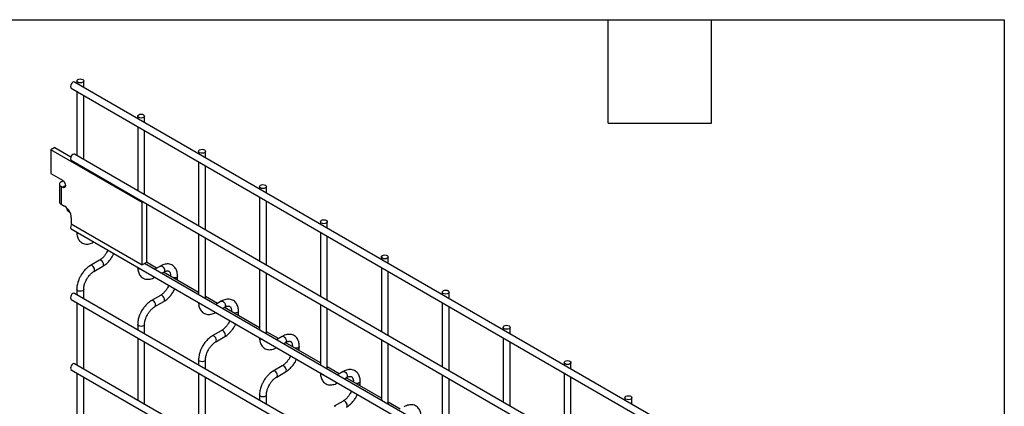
# Model space of a CAD drawing. Header units: inches. Extents: x 0.2 to 10.8, y 0.2 to 8.2.
# Tile 11 of 11: x 7.9 to 10.8, y 7.1 to 8.2. Entities that reach past the tile are written whole.
import ezdxf

# ---------------------------------------------------------------- set-up
doc = ezdxf.new("R2010")
doc.units = ezdxf.units.IN
doc.header["$MEASUREMENT"] = 0
doc.layers.add('TEXT', color=140, linetype='Continuous', lineweight=25)

msp = doc.modelspace()

# ---------------------------------------------------------------- linework, layer by layer
for p, q in [((10.5188, 6.6449), (8.0519, 8.0691)), ((8.0581, 8.0727), (8.0581, 8.0655)), ((8.0781, 8.0539), (8.0781, 8.0727)), ((8.0419, 8.0517), (10.5088, 6.6276)), ((8.0581, 8.0424), (8.0581, 7.8562)), ((8.0781, 7.8447), (8.0781, 8.0308)), ((8.2349, 7.9706), (8.2349, 7.9634)), ((8.2549, 7.9519), (8.2549, 7.9706)), ((8.2349, 7.9403), (8.2349, 7.7542)), ((8.2549, 7.7426), (8.2549, 7.9288)), ((7.9948, 7.8797), (7.983, 7.8729)), ((7.983, 7.8729), (7.983, 7.804)), ((8.2482, 7.7198), (7.983, 7.8729)), ((7.9948, 7.8797), (8.0413, 7.8529)), ((10.5188, 6.4357), (8.0519, 7.8598)), ((8.4117, 7.8686), (8.4117, 7.8614)), ((8.4317, 7.8498), (8.4317, 7.8686)), ((8.0419, 7.8425), (10.5088, 6.4184)), ((8.4117, 7.8383), (8.4117, 7.6521)), ((7.983, 7.804), (8.0165, 7.7846)), ((8.4317, 7.6406), (8.4317, 7.8267)), ((8.0078, 7.7732), (8.0078, 7.7222)), ((8.0127, 7.7801), (8.0181, 7.7832)), ((8.0181, 7.7832), (8.0193, 7.7825)), ((8.0127, 7.7664), (8.0127, 7.7154)), ((8.0165, 7.7642), (8.0127, 7.7664)), ((8.0165, 7.7642), (8.0253, 7.7693)), ((8.5884, 7.7665), (8.5884, 7.7593)), ((8.6084, 7.7478), (8.6084, 7.7665)), ((8.2513, 7.7216), (8.2482, 7.7198)), ((8.2482, 7.5396), (8.2482, 7.7198)), ((8.26, 7.7166), (8.26, 7.5465)), ((8.5884, 7.7362), (8.5884, 7.5501)), ((8.6084, 7.5385), (8.6084, 7.7247)), ((8.0127, 7.7154), (8.0228, 7.7095)), ((8.0318, 7.6954), (8.0297, 7.7041)), ((8.0383, 7.6916), (8.0318, 7.6954)), ((8.0421, 7.6761), (8.0421, 7.6586)), ((8.0421, 7.6586), (8.2482, 7.5396)), ((8.7652, 7.6644), (8.7652, 7.6573)), ((8.7852, 7.6457), (8.7852, 7.6644)), ((8.0419, 7.6435), (10.5088, 6.2194)), ((8.7652, 7.6342), (8.7652, 7.448)), ((8.4117, 7.629), (8.4117, 7.4531)), ((8.4317, 7.4416), (8.4317, 7.6175)), ((8.7852, 7.4365), (8.7852, 7.6226)), ((8.124, 7.5527), (8.098, 7.5377)), ((8.26, 7.5465), (8.2482, 7.5396)), ((8.2897, 7.5296), (8.26, 7.5467)), ((8.942, 7.5624), (8.942, 7.5552)), ((8.962, 7.5437), (8.962, 7.5624)), ((8.108, 7.5204), (8.134, 7.5354)), ((10.303, 6.3613), (8.255, 7.5436)), ((8.3007, 7.536), (8.2844, 7.5265)), ((8.3044, 7.515), (8.3107, 7.5186)), ((8.4117, 7.4591), (8.3097, 7.518)), ((8.5884, 7.527), (8.5884, 7.3511)), ((8.6084, 7.3395), (8.6084, 7.5154)), ((8.942, 7.5321), (8.942, 7.346)), ((8.962, 7.3344), (8.962, 7.5206)), ((8.3304, 7.5073), (8.3304, 7.506)), ((8.3307, 7.5059), (8.3304, 7.5072)), ((8.3504, 7.5021), (8.3504, 7.5073)), ((8.0581, 7.4686), (8.0581, 7.4531)), ((8.0781, 7.4415), (8.0781, 7.4686)), ((9.1188, 7.4603), (9.1188, 7.4532)), ((9.1388, 7.4416), (9.1388, 7.4603)), ((8.0419, 7.4393), (10.5088, 6.0152)), ((10.5188, 6.0325), (8.0519, 7.4567)), ((8.0581, 7.43), (8.0581, 7.2489)), ((8.3007, 7.4506), (8.2747, 7.4356)), ((8.2847, 7.4183), (8.3107, 7.4333)), ((8.4664, 7.4275), (8.4317, 7.4476)), ((8.4775, 7.4339), (8.4612, 7.4245)), ((9.1188, 7.4301), (9.1188, 7.2439)), ((8.0781, 7.2374), (8.0781, 7.4184)), ((8.4812, 7.4129), (8.4875, 7.4166)), ((8.5884, 7.3571), (8.4864, 7.416)), ((8.5072, 7.4052), (8.5072, 7.404)), ((8.5075, 7.4038), (8.5072, 7.4052)), ((8.5272, 7.4), (8.5272, 7.4052)), ((8.7652, 7.4249), (8.7652, 7.249)), ((8.7852, 7.2375), (8.7852, 7.4134)), ((9.1388, 7.2324), (9.1388, 7.4185)), ((8.2349, 7.3666), (8.2349, 7.351)), ((8.2549, 7.3395), (8.2549, 7.3666)), ((8.4775, 7.3486), (8.4515, 7.3336)), ((8.6432, 7.3255), (8.6084, 7.3455)), ((9.2955, 7.3583), (9.2955, 7.3511)), ((9.3155, 7.3396), (9.3155, 7.3583)), ((8.2349, 7.3279), (8.2349, 7.1469)), ((8.2549, 7.1353), (8.2549, 7.3164)), ((8.4615, 7.3162), (8.4875, 7.3313)), ((8.6543, 7.3318), (8.638, 7.3224)), ((8.942, 7.3229), (8.942, 7.147)), ((9.2955, 7.328), (9.2955, 7.1419)), ((9.3155, 7.1303), (9.3155, 7.3165)), ((8.658, 7.3109), (8.6643, 7.3145)), ((8.7652, 7.255), (8.6632, 7.3139)), ((8.684, 7.3032), (8.684, 7.3019)), ((8.6843, 7.3017), (8.684, 7.3031)), ((8.704, 7.2979), (8.704, 7.3032)), ((8.962, 7.1354), (8.962, 7.3113)), ((8.4117, 7.2645), (8.4117, 7.249)), ((8.4317, 7.2374), (8.4317, 7.2645)), ((8.0419, 7.2352), (10.5088, 5.8111)), ((10.5188, 5.8284), (8.0519, 7.2525)), ((8.6543, 7.2465), (8.6283, 7.2315)), ((8.82, 7.2234), (8.7852, 7.2435)), ((8.8311, 7.2298), (8.8148, 7.2204)), ((9.4723, 7.2562), (9.4723, 7.2491)), ((9.4923, 7.2375), (9.4923, 7.2562)), ((8.0581, 7.2258), (8.0581, 7.0448)), ((8.0781, 7.0333), (8.0781, 7.2143)), ((8.4117, 7.2259), (8.4117, 7.0448)), ((8.4317, 7.0333), (8.4317, 7.2143)), ((8.6383, 7.2142), (8.6643, 7.2292)), ((8.8348, 7.2088), (8.8411, 7.2125)), ((8.942, 7.153), (8.84, 7.2119)), ((8.8608, 7.2011), (8.8608, 7.1999)), ((8.8808, 7.1959), (8.8808, 7.2011)), ((9.1188, 7.2208), (9.1188, 7.0449)), ((9.1388, 7.0334), (9.1388, 7.2093)), ((9.4723, 7.226), (9.4723, 7.0398)), ((9.4923, 7.0283), (9.4923, 7.2144)), ((8.8611, 7.1997), (8.8608, 7.2011)), ((8.5884, 7.1625), (8.5884, 7.1469)), ((8.6084, 7.1354), (8.6084, 7.1625)), ((8.8311, 7.1445), (8.8051, 7.1295)), ((9.6491, 7.1542), (9.6491, 7.147)), ((9.6691, 7.1355), (9.6691, 7.1542)), ((8.9968, 7.1214), (8.962, 7.1414))]:
    msp.add_line(p, q)
at = {"flags": 128}
for points in [[(8.0519, 8.0691), (8.0496, 8.0695), (8.0469, 8.0686), (8.0442, 8.0664), (8.0419, 8.0633), (8.0404, 8.0598), (8.0398, 8.0563), (8.0404, 8.0535), (8.0419, 8.0517), (8.0419, 8.0517)], [(8.0752, 8.0767), (8.0773, 8.0749), (8.0781, 8.0727), (8.0773, 8.0704), (8.0752, 8.0686), (8.0719, 8.0673), (8.0681, 8.0669), (8.0643, 8.0673), (8.061, 8.0686), (8.0589, 8.0704), (8.0581, 8.0727), (8.0589, 8.0749), (8.061, 8.0767), (8.0643, 8.078), (8.0681, 8.0784), (8.0719, 8.078), (8.0752, 8.0767)], [(8.252, 7.9747), (8.2541, 7.9728), (8.2549, 7.9706), (8.2541, 7.9684), (8.252, 7.9665), (8.2487, 7.9653), (8.2449, 7.9648), (8.2411, 7.9653), (8.2378, 7.9665), (8.2356, 7.9684), (8.2349, 7.9706), (8.2356, 7.9728), (8.2378, 7.9747), (8.2411, 7.9759), (8.2449, 7.9764), (8.2487, 7.9759), (8.252, 7.9747)], [(8.0519, 7.8598), (8.0496, 7.8603), (8.0469, 7.8593), (8.0442, 7.8571), (8.0419, 7.8541), (8.0404, 7.8505), (8.0398, 7.8471), (8.0404, 7.8443), (8.0419, 7.8425), (8.0419, 7.8425)], [(8.4287, 7.8726), (8.4309, 7.8708), (8.4317, 7.8686), (8.4309, 7.8663), (8.4287, 7.8645), (8.4255, 7.8632), (8.4217, 7.8628), (8.4178, 7.8632), (8.4146, 7.8645), (8.4124, 7.8663), (8.4117, 7.8686), (8.4124, 7.8708), (8.4146, 7.8726), (8.4178, 7.8739), (8.4217, 7.8743), (8.4255, 7.8739), (8.4287, 7.8726)], [(8.0165, 7.7846), (8.0199, 7.7819), (8.0227, 7.778), (8.0247, 7.7736), (8.0253, 7.7693), (8.0247, 7.7658), (8.0227, 7.7636), (8.0199, 7.763), (8.0165, 7.7642)], [(8.6055, 7.7706), (8.6077, 7.7687), (8.6084, 7.7665), (8.6077, 7.7643), (8.6055, 7.7624), (8.6023, 7.7612), (8.5984, 7.7607), (8.5946, 7.7612), (8.5914, 7.7624), (8.5892, 7.7643), (8.5884, 7.7665), (8.5892, 7.7687), (8.5914, 7.7706), (8.5946, 7.7718), (8.5984, 7.7723), (8.6023, 7.7718), (8.6055, 7.7706)], [(8.7823, 7.6685), (8.7844, 7.6667), (8.7852, 7.6644), (8.7844, 7.6622), (8.7823, 7.6604), (8.779, 7.6591), (8.7752, 7.6587), (8.7714, 7.6591), (8.7681, 7.6604), (8.766, 7.6622), (8.7652, 7.6644), (8.766, 7.6667), (8.7681, 7.6685), (8.7714, 7.6698), (8.7752, 7.6702), (8.779, 7.6698), (8.7823, 7.6685)], [(8.0437, 7.6576), (8.0419, 7.655), (8.0404, 7.6515), (8.0398, 7.6481), (8.0404, 7.6452), (8.0419, 7.6435), (8.0419, 7.6435)], [(8.061, 7.6304), (8.0589, 7.6323), (8.0581, 7.6341)], [(8.0675, 7.6287), (8.0643, 7.6291), (8.061, 7.6304)], [(8.134, 7.5354), (8.1355, 7.5371), (8.136, 7.5399), (8.1355, 7.5434), (8.134, 7.5469), (8.1317, 7.55), (8.129, 7.5522), (8.1263, 7.5531), (8.124, 7.5527)], [(8.9591, 7.5665), (8.9612, 7.5646), (8.962, 7.5624), (8.9612, 7.5602), (8.9591, 7.5583), (8.9558, 7.5571), (8.952, 7.5566), (8.9482, 7.5571), (8.9449, 7.5583), (8.9427, 7.5602), (8.942, 7.5624), (8.9427, 7.5646), (8.9449, 7.5665), (8.9482, 7.5677), (8.952, 7.5682), (8.9558, 7.5677), (8.9591, 7.5665)], [(8.103, 7.5372), (8.1003, 7.5381), (8.098, 7.5377), (8.0979, 7.5377)], [(8.108, 7.5203), (8.108, 7.5204), (8.1095, 7.5221), (8.11, 7.5249), (8.1095, 7.5284), (8.108, 7.5319), (8.1057, 7.535), (8.103, 7.5372)], [(8.2378, 7.5283), (8.2356, 7.5302), (8.2349, 7.5321)], [(8.2442, 7.5267), (8.2411, 7.5271), (8.2378, 7.5283)], [(8.3007, 7.536), (8.303, 7.5364), (8.3057, 7.5355)], [(8.3057, 7.5355), (8.3084, 7.5333), (8.3107, 7.5302), (8.3123, 7.5266), (8.3128, 7.5232), (8.3123, 7.5204), (8.3107, 7.5186), (8.3107, 7.5186)], [(8.3504, 7.5072), (8.3497, 7.505), (8.3475, 7.5032), (8.3443, 7.5019), (8.3404, 7.5015), (8.338, 7.5017)], [(8.0781, 7.4686), (8.0781, 7.4686), (8.0773, 7.4664), (8.0752, 7.4645), (8.0719, 7.4633), (8.0681, 7.4628), (8.0643, 7.4633), (8.061, 7.4645), (8.0589, 7.4664), (8.0581, 7.4686), (8.0581, 7.4686)], [(9.1358, 7.4644), (9.138, 7.4626), (9.1388, 7.4603), (9.138, 7.4581), (9.1358, 7.4563), (9.1326, 7.455), (9.1288, 7.4546), (9.1249, 7.455), (9.1217, 7.4563), (9.1195, 7.4581), (9.1188, 7.4603), (9.1195, 7.4626), (9.1217, 7.4644), (9.1249, 7.4657), (9.1288, 7.4661), (9.1326, 7.4657), (9.1358, 7.4644)], [(8.0519, 7.4567), (8.0496, 7.4571), (8.0469, 7.4562), (8.0442, 7.454), (8.0419, 7.4509), (8.0404, 7.4474), (8.0398, 7.4439), (8.0404, 7.4411), (8.0419, 7.4393), (8.0419, 7.4393)], [(8.2797, 7.4351), (8.277, 7.4361), (8.2747, 7.4356), (8.2747, 7.4356)], [(8.2847, 7.4183), (8.2847, 7.4183), (8.2863, 7.4201), (8.2868, 7.4229), (8.2863, 7.4263), (8.2847, 7.4298), (8.2825, 7.4329), (8.2797, 7.4351)], [(8.3108, 7.4333), (8.3123, 7.4351), (8.3128, 7.4379), (8.3123, 7.4413), (8.3107, 7.4448), (8.3084, 7.4479), (8.3057, 7.4501), (8.303, 7.4511), (8.3008, 7.4506)], [(8.4146, 7.4263), (8.4124, 7.4282), (8.4117, 7.43)], [(8.4775, 7.4339), (8.4798, 7.4343), (8.4825, 7.4334)], [(8.4825, 7.4334), (8.4852, 7.4312), (8.4875, 7.4281), (8.489, 7.4246), (8.4896, 7.4212), (8.489, 7.4183), (8.4875, 7.4166), (8.4875, 7.4166)], [(8.421, 7.4246), (8.4178, 7.425), (8.4146, 7.4263)], [(8.5272, 7.4052), (8.5264, 7.403), (8.5243, 7.4011), (8.521, 7.3999), (8.5172, 7.3994), (8.5148, 7.3996)], [(8.2549, 7.3666), (8.2549, 7.3666), (8.2541, 7.3644), (8.252, 7.3625), (8.2487, 7.3612), (8.2449, 7.3608), (8.2411, 7.3612), (8.2378, 7.3625), (8.2356, 7.3644), (8.2349, 7.3666), (8.2349, 7.3666)], [(8.4875, 7.3313), (8.489, 7.333), (8.4896, 7.3358), (8.489, 7.3393), (8.4875, 7.3428), (8.4852, 7.3459), (8.4825, 7.3481), (8.4798, 7.349), (8.4775, 7.3486)], [(9.3126, 7.3624), (9.3148, 7.3605), (9.3155, 7.3583), (9.3148, 7.3561), (9.3126, 7.3542), (9.3094, 7.353), (9.3055, 7.3525), (9.3017, 7.353), (9.2985, 7.3542), (9.2963, 7.3561), (9.2955, 7.3583), (9.2963, 7.3605), (9.2985, 7.3624), (9.3017, 7.3636), (9.3055, 7.3641), (9.3094, 7.3636), (9.3126, 7.3624)], [(8.4565, 7.3331), (8.4538, 7.334), (8.4515, 7.3336), (8.4515, 7.3336)], [(8.4615, 7.3162), (8.4615, 7.3162), (8.4631, 7.318), (8.4636, 7.3208), (8.4631, 7.3243), (8.4615, 7.3278), (8.4592, 7.3309), (8.4565, 7.3331)], [(8.5914, 7.3242), (8.5892, 7.3261), (8.5885, 7.3279)], [(8.5978, 7.3226), (8.5946, 7.323), (8.5914, 7.3242)], [(8.6543, 7.3318), (8.6566, 7.3323), (8.6593, 7.3314)], [(8.6593, 7.3314), (8.662, 7.3292), (8.6643, 7.3261), (8.6658, 7.3225), (8.6664, 7.3191), (8.6658, 7.3163), (8.6643, 7.3145), (8.6643, 7.3145)], [(8.704, 7.3031), (8.7032, 7.3009), (8.7011, 7.2991), (8.6978, 7.2978), (8.694, 7.2974), (8.6915, 7.2976)], [(8.4317, 7.2645), (8.4317, 7.2645), (8.4309, 7.2623), (8.4287, 7.2604), (8.4255, 7.2592), (8.4217, 7.2587), (8.4178, 7.2592), (8.4146, 7.2604), (8.4124, 7.2623), (8.4117, 7.2645), (8.4117, 7.2645)], [(9.4894, 7.2603), (9.4916, 7.2585), (9.4923, 7.2562), (9.4916, 7.254), (9.4894, 7.2522), (9.4861, 7.2509), (9.4823, 7.2505), (9.4785, 7.2509), (9.4752, 7.2522), (9.4731, 7.254), (9.4723, 7.2562), (9.4731, 7.2585), (9.4752, 7.2603), (9.4785, 7.2616), (9.4823, 7.262), (9.4861, 7.2616), (9.4894, 7.2603)], [(8.0519, 7.2525), (8.0496, 7.253), (8.0469, 7.252), (8.0442, 7.2498), (8.0419, 7.2468), (8.0404, 7.2432), (8.0398, 7.2398), (8.0404, 7.237), (8.0419, 7.2352), (8.0419, 7.2352)], [(8.6333, 7.231), (8.6306, 7.232), (8.6283, 7.2315), (8.6283, 7.2315)], [(8.6383, 7.2142), (8.6383, 7.2142), (8.6398, 7.216), (8.6404, 7.2188), (8.6398, 7.2222), (8.6383, 7.2257), (8.636, 7.2288), (8.6333, 7.231)], [(8.6643, 7.2292), (8.6658, 7.231), (8.6664, 7.2338), (8.6658, 7.2372), (8.6643, 7.2407), (8.662, 7.2438), (8.6593, 7.246), (8.6566, 7.247), (8.6543, 7.2465)], [(8.8311, 7.2298), (8.8334, 7.2302), (8.8361, 7.2293)], [(8.7681, 7.2222), (8.766, 7.2241), (8.7652, 7.2259)], [(8.7746, 7.2205), (8.7714, 7.2209), (8.7681, 7.2222)], [(8.8361, 7.2293), (8.8388, 7.2271), (8.8411, 7.224), (8.8426, 7.2205), (8.8431, 7.2171), (8.8426, 7.2142), (8.8411, 7.2125), (8.8411, 7.2125)], [(8.8808, 7.2011), (8.88, 7.1989), (8.8778, 7.197), (8.8746, 7.1958), (8.8708, 7.1953), (8.8683, 7.1955)], [(8.6084, 7.1625), (8.6084, 7.1625), (8.6077, 7.1603), (8.6055, 7.1584), (8.6023, 7.1571), (8.5984, 7.1567), (8.5946, 7.1571), (8.5914, 7.1584), (8.5892, 7.1603), (8.5884, 7.1625), (8.5884, 7.1625)], [(8.8411, 7.1272), (8.8426, 7.1289), (8.8431, 7.1317), (8.8426, 7.1352), (8.8411, 7.1387), (8.8388, 7.1418), (8.8361, 7.144), (8.8334, 7.1449), (8.8311, 7.1445)], [(9.6662, 7.1583), (9.6683, 7.1564), (9.6691, 7.1542), (9.6683, 7.152), (9.6662, 7.1501), (9.6629, 7.1489), (9.6591, 7.1484), (9.6553, 7.1489), (9.652, 7.1501), (9.6499, 7.152), (9.6491, 7.1542), (9.6499, 7.1564), (9.652, 7.1583), (9.6553, 7.1595), (9.6591, 7.16), (9.6629, 7.1595), (9.6662, 7.1583)], [(8.8101, 7.129), (8.8074, 7.1299), (8.8051, 7.1295), (8.805, 7.1295)]]:
    msp.add_lwpolyline(points, dxfattribs=at)
for centre, radius, start, end in [((8.0153, 7.7732), 0.00731, 110.7834, 249.2166), ((8.0162, 7.723), 0.00842, 185.6948, 245.6253), ((8.0003, 7.6742), 0.0419, 2.6055, 57.3945), ((8.3443, 7.5032), 0.00625, 283.6149, 348.7314), ((8.5211, 7.4012), 0.00625, 283.6149, 348.7314), ((8.6978, 7.2991), 0.00625, 283.6149, 348.7314), ((8.8746, 7.1971), 0.00625, 283.6149, 348.7314)]:
    msp.add_arc(centre, radius, start, end)
for points, knots in [([(8.0582, 7.6345), (8.0582, 7.6331), (8.0582, 7.6294), (8.0591, 7.6238), (8.0608, 7.6179), (8.0635, 7.6125), (8.0672, 7.6077), (8.0719, 7.6038), (8.0777, 7.6009), (8.0842, 7.5995), (8.0909, 7.5996), (8.0975, 7.6009), (8.1033, 7.603), (8.1067, 7.6051), (8.108, 7.6058)], [0, 0, 0, 0, 0.0546972, 0.1375114, 0.2213111, 0.3057267, 0.3908379, 0.4777237, 0.5687525, 0.6674428, 0.7584725, 0.8516333, 0.9450485, 1, 1, 1, 1]), ([(8.1448, 7.5749), (8.1434, 7.5727), (8.1415, 7.5695), (8.1383, 7.5653), (8.1354, 7.5619), (8.1318, 7.5584), (8.1282, 7.5554), (8.1255, 7.5535), (8.1241, 7.5528), (8.124, 7.5527)], [0, 0, 0, 0, 0.233946, 0.329093, 0.484887, 0.643376, 0.809607, 0.978684, 1, 1, 1, 1]), ([(8.1484, 7.582), (8.1482, 7.5815), (8.1472, 7.5791), (8.1459, 7.5768), (8.1448, 7.5749)], [0, 0, 0, 0, 0.208039, 1, 1, 1, 1]), ([(8.1339, 7.5355), (8.1349, 7.536), (8.1378, 7.5376), (8.1425, 7.5412), (8.1477, 7.5459), (8.152, 7.5506), (8.1558, 7.5552), (8.1591, 7.5599), (8.1626, 7.5655), (8.1646, 7.5696), (8.1658, 7.572)], [0, 0, 0, 0, 0.0719822, 0.230009, 0.3767627, 0.5105025, 0.614264, 0.732866, 0.8454197, 1, 1, 1, 1]), ([(8.098, 7.5375), (8.0971, 7.5371), (8.0942, 7.5355), (8.0896, 7.532), (8.0843, 7.5273), (8.08, 7.5226), (8.0762, 7.5179), (8.0728, 7.5132), (8.0707, 7.5097), (8.0697, 7.508)], [0, 0, 0, 0, 0.077866, 0.264825, 0.439015, 0.599, 0.720998, 0.859308, 1, 1, 1, 1]), ([(8.087, 7.498), (8.0884, 7.5002), (8.0903, 7.5034), (8.0936, 7.5076), (8.0965, 7.511), (8.1, 7.5145), (8.1037, 7.5176), (8.1064, 7.5195), (8.1078, 7.5202), (8.108, 7.5203)], [0, 0, 0, 0, 0.233338, 0.328238, 0.483641, 0.641755, 0.807615, 0.976339, 1, 1, 1, 1]), ([(8.235, 7.5325), (8.235, 7.531), (8.235, 7.5273), (8.2359, 7.5218), (8.2376, 7.5159), (8.2403, 7.5105), (8.244, 7.5057), (8.2487, 7.5017), (8.2545, 7.4989), (8.2609, 7.4975), (8.2677, 7.4975), (8.2743, 7.4989), (8.28, 7.501), (8.2835, 7.503), (8.2847, 7.5038)], [0, 0, 0, 0, 0.054697, 0.137511, 0.221311, 0.305727, 0.390838, 0.477724, 0.568752, 0.667443, 0.758472, 0.851633, 0.945048, 1, 1, 1, 1]), ([(8.3503, 7.5072), (8.3503, 7.5087), (8.3503, 7.5124), (8.3494, 7.518), (8.3477, 7.5238), (8.3449, 7.5292), (8.3412, 7.534), (8.3365, 7.5379), (8.3307, 7.5407), (8.3243, 7.5421), (8.3175, 7.542), (8.3109, 7.5406), (8.3053, 7.5385), (8.3019, 7.5365), (8.3008, 7.5358)], [0, 0, 0, 0, 0.055891, 0.138867, 0.222826, 0.307399, 0.392678, 0.479776, 0.571102, 0.670205, 0.761479, 0.854858, 0.948417, 1, 1, 1, 1]), ([(8.3107, 7.5186), (8.3118, 7.5192), (8.3141, 7.5204), (8.3173, 7.5215), (8.3203, 7.5221), (8.3227, 7.522), (8.3248, 7.5214), (8.3264, 7.5204), (8.328, 7.5184), (8.3293, 7.5157), (8.3301, 7.512), (8.3305, 7.5091), (8.3304, 7.5073), (8.3304, 7.5072)], [0, 0, 0, 0, 0.0766862, 0.1650368, 0.2549323, 0.3489948, 0.4542489, 0.5907939, 0.696654, 0.7976353, 0.8969559, 0.9953119, 1, 1, 1, 1]), ([(8.0697, 7.508), (8.0681, 7.5051), (8.066, 7.5012), (8.0634, 7.4951), (8.0615, 7.4898), (8.0598, 7.4836), (8.0586, 7.4772), (8.0581, 7.4721), (8.0582, 7.4694), (8.0582, 7.4687)], [0, 0, 0, 0, 0.221268, 0.311483, 0.460164, 0.612945, 0.775445, 0.943585, 1, 1, 1, 1]), ([(8.0781, 7.4686), (8.0782, 7.4701), (8.0782, 7.4732), (8.0791, 7.4784), (8.0805, 7.4834), (8.0821, 7.488), (8.0841, 7.4928), (8.0859, 7.4961), (8.087, 7.498)], [0, 0, 0, 0, 0.171377, 0.354378, 0.535542, 0.668658, 0.807018, 1, 1, 1, 1]), ([(8.3499, 7.4948), (8.3502, 7.4965), (8.3505, 7.499), (8.3504, 7.5013), (8.3503, 7.502)], [0, 0, 0, 0, 0.714053, 1, 1, 1, 1]), ([(8.3216, 7.4729), (8.3202, 7.4706), (8.3183, 7.4675), (8.315, 7.4632), (8.3122, 7.4599), (8.3086, 7.4564), (8.3049, 7.4533), (8.3022, 7.4514), (8.3009, 7.4507), (8.3007, 7.4507)], [0, 0, 0, 0, 0.233946, 0.329093, 0.484887, 0.643376, 0.809607, 0.978684, 1, 1, 1, 1]), ([(8.3107, 7.4334), (8.3116, 7.4339), (8.3146, 7.4355), (8.3193, 7.4391), (8.3245, 7.4438), (8.3288, 7.4485), (8.3326, 7.4532), (8.3359, 7.4578), (8.3394, 7.4634), (8.3414, 7.4675), (8.3425, 7.4699)], [0, 0, 0, 0, 0.071982, 0.230009, 0.376763, 0.510502, 0.614264, 0.732866, 0.84542, 1, 1, 1, 1]), ([(8.3252, 7.4799), (8.325, 7.4794), (8.3239, 7.477), (8.3226, 7.4747), (8.3216, 7.4729)], [0, 0, 0, 0, 0.208039, 1, 1, 1, 1]), ([(8.2748, 7.4355), (8.2739, 7.435), (8.271, 7.4335), (8.2664, 7.4299), (8.2611, 7.4252), (8.2567, 7.4205), (8.253, 7.4159), (8.2496, 7.4112), (8.2475, 7.4077), (8.2464, 7.4059)], [0, 0, 0, 0, 0.0778655, 0.2648252, 0.4390147, 0.5990005, 0.7209984, 0.8593082, 1, 1, 1, 1]), ([(8.4117, 7.4304), (8.4117, 7.4289), (8.4117, 7.4253), (8.4126, 7.4197), (8.4144, 7.4138), (8.4171, 7.4084), (8.4208, 7.4036), (8.4255, 7.3997), (8.4313, 7.3968), (8.4377, 7.3954), (8.4444, 7.3955), (8.4511, 7.3968), (8.4568, 7.3989), (8.4602, 7.401), (8.4615, 7.4017)], [0, 0, 0, 0, 0.054697, 0.137511, 0.221311, 0.305727, 0.390838, 0.477724, 0.568752, 0.667443, 0.758472, 0.851633, 0.945048, 1, 1, 1, 1]), ([(8.5271, 7.4052), (8.5271, 7.4067), (8.5271, 7.4103), (8.5262, 7.4159), (8.5244, 7.4218), (8.5217, 7.4272), (8.518, 7.4319), (8.5133, 7.4359), (8.5075, 7.4387), (8.501, 7.4401), (8.4943, 7.44), (8.4877, 7.4385), (8.482, 7.4365), (8.4787, 7.4345), (8.4775, 7.4338)], [0, 0, 0, 0, 0.055891, 0.138867, 0.222826, 0.307399, 0.392678, 0.479776, 0.571102, 0.670205, 0.761479, 0.854858, 0.948417, 1, 1, 1, 1]), ([(8.2464, 7.4059), (8.2449, 7.4031), (8.2427, 7.3991), (8.2402, 7.393), (8.2383, 7.3878), (8.2366, 7.3815), (8.2354, 7.3751), (8.2348, 7.3701), (8.2349, 7.3673), (8.235, 7.3666)], [0, 0, 0, 0, 0.221268, 0.311483, 0.460164, 0.612945, 0.775445, 0.943585, 1, 1, 1, 1]), ([(8.2638, 7.3959), (8.2651, 7.3982), (8.2671, 7.4013), (8.2704, 7.4056), (8.2732, 7.409), (8.2768, 7.4125), (8.2805, 7.4155), (8.2832, 7.4175), (8.2846, 7.4182), (8.2847, 7.4183)], [0, 0, 0, 0, 0.233338, 0.328238, 0.483641, 0.641755, 0.807615, 0.976339, 1, 1, 1, 1]), ([(8.4875, 7.4165), (8.4886, 7.4171), (8.4909, 7.4184), (8.4941, 7.4195), (8.497, 7.42), (8.4995, 7.42), (8.5016, 7.4194), (8.5032, 7.4183), (8.5048, 7.4164), (8.5061, 7.4137), (8.5069, 7.41), (8.5073, 7.407), (8.5072, 7.4053), (8.5072, 7.4052)], [0, 0, 0, 0, 0.076686, 0.165037, 0.254932, 0.348995, 0.454249, 0.590794, 0.696654, 0.797635, 0.896956, 0.995312, 1, 1, 1, 1]), ([(8.2549, 7.3666), (8.2549, 7.3681), (8.255, 7.3711), (8.2559, 7.3763), (8.2573, 7.3813), (8.2589, 7.386), (8.2609, 7.3907), (8.2627, 7.394), (8.2638, 7.3959)], [0, 0, 0, 0, 0.171377, 0.354378, 0.535542, 0.668658, 0.807018, 1, 1, 1, 1]), ([(8.5019, 7.3779), (8.5017, 7.3774), (8.5007, 7.375), (8.4994, 7.3727), (8.4984, 7.3708)], [0, 0, 0, 0, 0.208039, 1, 1, 1, 1]), ([(8.5267, 7.3927), (8.5269, 7.3945), (8.5272, 7.397), (8.5271, 7.3993), (8.5271, 7.4)], [0, 0, 0, 0, 0.714053, 1, 1, 1, 1]), ([(8.4984, 7.3708), (8.497, 7.3686), (8.4951, 7.3654), (8.4918, 7.3612), (8.4889, 7.3578), (8.4854, 7.3543), (8.4817, 7.3513), (8.479, 7.3494), (8.4777, 7.3487), (8.4775, 7.3486)], [0, 0, 0, 0, 0.233946, 0.329093, 0.484887, 0.643376, 0.809607, 0.978684, 1, 1, 1, 1]), ([(8.4875, 7.3314), (8.4884, 7.3319), (8.4914, 7.3335), (8.4961, 7.3371), (8.5013, 7.3418), (8.5056, 7.3465), (8.5094, 7.3511), (8.5127, 7.3558), (8.5162, 7.3614), (8.5182, 7.3655), (8.5193, 7.3679)], [0, 0, 0, 0, 0.071982, 0.230009, 0.376763, 0.510502, 0.614264, 0.732866, 0.84542, 1, 1, 1, 1]), ([(8.4515, 7.3334), (8.4507, 7.333), (8.4478, 7.3314), (8.4432, 7.3279), (8.4379, 7.3232), (8.4335, 7.3185), (8.4297, 7.3138), (8.4264, 7.3091), (8.4243, 7.3056), (8.4232, 7.3039)], [0, 0, 0, 0, 0.0778655, 0.2648252, 0.4390147, 0.5990005, 0.7209984, 0.8593082, 1, 1, 1, 1]), ([(8.4405, 7.2939), (8.4419, 7.2961), (8.4439, 7.2993), (8.4471, 7.3035), (8.45, 7.3069), (8.4536, 7.3104), (8.4573, 7.3135), (8.46, 7.3154), (8.4613, 7.3161), (8.4615, 7.3162)], [0, 0, 0, 0, 0.233338, 0.328238, 0.483641, 0.641755, 0.807615, 0.976339, 1, 1, 1, 1]), ([(8.5885, 7.3284), (8.5885, 7.3269), (8.5885, 7.3232), (8.5894, 7.3177), (8.5912, 7.3118), (8.5939, 7.3064), (8.5976, 7.3016), (8.6023, 7.2976), (8.6081, 7.2948), (8.6145, 7.2934), (8.6212, 7.2934), (8.6279, 7.2948), (8.6336, 7.2969), (8.637, 7.2989), (8.6383, 7.2996)], [0, 0, 0, 0, 0.0546972, 0.1375114, 0.2213111, 0.3057267, 0.3908379, 0.4777237, 0.5687525, 0.6674428, 0.7584725, 0.8516333, 0.9450485, 1, 1, 1, 1]), ([(8.7039, 7.3031), (8.7039, 7.3046), (8.7039, 7.3083), (8.703, 7.3139), (8.7012, 7.3197), (8.6985, 7.3251), (8.6948, 7.3299), (8.6901, 7.3338), (8.6843, 7.3366), (8.6778, 7.338), (8.6711, 7.3379), (8.6645, 7.3365), (8.6588, 7.3344), (8.6555, 7.3324), (8.6543, 7.3317)], [0, 0, 0, 0, 0.055891, 0.138867, 0.222826, 0.307399, 0.392678, 0.479776, 0.571102, 0.670205, 0.761479, 0.854858, 0.948417, 1, 1, 1, 1]), ([(8.6643, 7.3145), (8.6653, 7.3151), (8.6676, 7.3163), (8.6709, 7.3174), (8.6738, 7.318), (8.6763, 7.3179), (8.6784, 7.3173), (8.68, 7.3163), (8.6816, 7.3143), (8.6829, 7.3116), (8.6837, 7.3079), (8.6841, 7.305), (8.684, 7.3032), (8.684, 7.3031)], [0, 0, 0, 0, 0.0766862, 0.1650368, 0.2549323, 0.3489948, 0.4542489, 0.5907939, 0.696654, 0.7976353, 0.8969559, 0.9953119, 1, 1, 1, 1]), ([(8.4232, 7.3039), (8.4217, 7.301), (8.4195, 7.2971), (8.417, 7.291), (8.4151, 7.2857), (8.4134, 7.2795), (8.4122, 7.2731), (8.4116, 7.268), (8.4117, 7.2652), (8.4117, 7.2645)], [0, 0, 0, 0, 0.221268, 0.311483, 0.460164, 0.612945, 0.775445, 0.943585, 1, 1, 1, 1]), ([(8.4317, 7.2645), (8.4317, 7.266), (8.4318, 7.2691), (8.4327, 7.2743), (8.434, 7.2793), (8.4357, 7.2839), (8.4377, 7.2887), (8.4395, 7.292), (8.4405, 7.2939)], [0, 0, 0, 0, 0.171377, 0.354378, 0.535542, 0.668658, 0.807018, 1, 1, 1, 1]), ([(8.7035, 7.2907), (8.7037, 7.2924), (8.704, 7.2949), (8.7039, 7.2972), (8.7039, 7.2979)], [0, 0, 0, 0, 0.714053, 1, 1, 1, 1]), ([(8.6752, 7.2688), (8.6738, 7.2665), (8.6718, 7.2634), (8.6686, 7.2591), (8.6657, 7.2558), (8.6622, 7.2523), (8.6585, 7.2492), (8.6558, 7.2473), (8.6545, 7.2466), (8.6543, 7.2466)], [0, 0, 0, 0, 0.233946, 0.329093, 0.484887, 0.643376, 0.809607, 0.978684, 1, 1, 1, 1]), ([(8.6643, 7.2293), (8.6652, 7.2298), (8.6682, 7.2314), (8.6728, 7.235), (8.6781, 7.2397), (8.6824, 7.2444), (8.6861, 7.2491), (8.6894, 7.2537), (8.6929, 7.2593), (8.6949, 7.2634), (8.6961, 7.2658)], [0, 0, 0, 0, 0.071982, 0.230009, 0.376763, 0.510502, 0.614264, 0.732866, 0.84542, 1, 1, 1, 1]), ([(8.6787, 7.2758), (8.6785, 7.2753), (8.6775, 7.2729), (8.6762, 7.2706), (8.6752, 7.2688)], [0, 0, 0, 0, 0.208039, 1, 1, 1, 1]), ([(8.6283, 7.2314), (8.6275, 7.2309), (8.6246, 7.2294), (8.6199, 7.2258), (8.6147, 7.2211), (8.6103, 7.2164), (8.6065, 7.2118), (8.6031, 7.2071), (8.601, 7.2036), (8.6, 7.2018)], [0, 0, 0, 0, 0.0778655, 0.2648252, 0.4390147, 0.5990005, 0.7209984, 0.8593082, 1, 1, 1, 1]), ([(8.8807, 7.2011), (8.8807, 7.2026), (8.8807, 7.2062), (8.8798, 7.2118), (8.878, 7.2177), (8.8753, 7.2231), (8.8716, 7.2278), (8.8668, 7.2317), (8.861, 7.2346), (8.8546, 7.236), (8.8479, 7.2359), (8.8412, 7.2344), (8.8356, 7.2324), (8.8323, 7.2304), (8.8311, 7.2297)], [0, 0, 0, 0, 0.055891, 0.138867, 0.222826, 0.307399, 0.392678, 0.479776, 0.571102, 0.670205, 0.761479, 0.854858, 0.948417, 1, 1, 1, 1]), ([(8.6, 7.2018), (8.5985, 7.199), (8.5963, 7.195), (8.5937, 7.1889), (8.5919, 7.1837), (8.5901, 7.1774), (8.589, 7.171), (8.5884, 7.166), (8.5885, 7.1632), (8.5885, 7.1625)], [0, 0, 0, 0, 0.221268, 0.311483, 0.460164, 0.612945, 0.775445, 0.943585, 1, 1, 1, 1]), ([(8.6173, 7.1918), (8.6187, 7.1941), (8.6206, 7.1972), (8.6239, 7.2015), (8.6268, 7.2049), (8.6303, 7.2084), (8.634, 7.2114), (8.6368, 7.2134), (8.6381, 7.2141), (8.6383, 7.2142)], [0, 0, 0, 0, 0.233338, 0.328238, 0.483641, 0.641755, 0.807615, 0.976339, 1, 1, 1, 1]), ([(8.7653, 7.2263), (8.7653, 7.2248), (8.7653, 7.2212), (8.7662, 7.2156), (8.7679, 7.2097), (8.7707, 7.2043), (8.7743, 7.1995), (8.779, 7.1956), (8.7848, 7.1927), (8.7913, 7.1913), (8.798, 7.1914), (8.8046, 7.1927), (8.8104, 7.1948), (8.8138, 7.1969), (8.8151, 7.1976)], [0, 0, 0, 0, 0.0546972, 0.1375114, 0.2213111, 0.3057267, 0.3908379, 0.4777237, 0.5687525, 0.6674428, 0.7584725, 0.8516333, 0.9450485, 1, 1, 1, 1]), ([(8.8411, 7.2124), (8.8421, 7.213), (8.8444, 7.2143), (8.8476, 7.2154), (8.8506, 7.2159), (8.8531, 7.2159), (8.8551, 7.2153), (8.8568, 7.2142), (8.8583, 7.2123), (8.8596, 7.2096), (8.8605, 7.2058), (8.8609, 7.2029), (8.8607, 7.2012), (8.8607, 7.2011)], [0, 0, 0, 0, 0.076686, 0.165037, 0.254932, 0.348995, 0.454249, 0.590794, 0.696654, 0.797635, 0.896956, 0.995312, 1, 1, 1, 1]), ([(8.6085, 7.1625), (8.6085, 7.164), (8.6086, 7.167), (8.6095, 7.1722), (8.6108, 7.1772), (8.6125, 7.1819), (8.6145, 7.1866), (8.6163, 7.1899), (8.6173, 7.1918)], [0, 0, 0, 0, 0.171377, 0.354378, 0.535542, 0.668658, 0.807018, 1, 1, 1, 1]), ([(8.8555, 7.1738), (8.8553, 7.1733), (8.8543, 7.1709), (8.853, 7.1686), (8.8519, 7.1667)], [0, 0, 0, 0, 0.208039, 1, 1, 1, 1]), ([(8.8803, 7.1886), (8.8805, 7.1904), (8.8808, 7.1929), (8.8807, 7.1952), (8.8807, 7.1959)], [0, 0, 0, 0, 0.714053, 1, 1, 1, 1]), ([(8.8519, 7.1667), (8.8506, 7.1645), (8.8486, 7.1613), (8.8454, 7.1571), (8.8425, 7.1537), (8.8389, 7.1502), (8.8353, 7.1472), (8.8326, 7.1453), (8.8312, 7.1446), (8.8311, 7.1445)], [0, 0, 0, 0, 0.233946, 0.329093, 0.484887, 0.643376, 0.809607, 0.978684, 1, 1, 1, 1]), ([(8.841, 7.1273), (8.842, 7.1278), (8.8449, 7.1294), (8.8496, 7.133), (8.8548, 7.1377), (8.8591, 7.1424), (8.8629, 7.147), (8.8662, 7.1517), (8.8697, 7.1573), (8.8717, 7.1614), (8.8729, 7.1638)], [0, 0, 0, 0, 0.071982, 0.230009, 0.376763, 0.510502, 0.614264, 0.732866, 0.84542, 1, 1, 1, 1]), ([(9.0575, 7.099), (9.0575, 7.1005), (9.0574, 7.1042), (9.0565, 7.1098), (9.0548, 7.1156), (9.052, 7.121), (9.0484, 7.1258), (9.0436, 7.1297), (9.0378, 7.1325), (9.0314, 7.1339), (9.0247, 7.1338), (9.018, 7.1324), (9.0124, 7.1303), (9.009, 7.1283), (9.0079, 7.1276)], [0, 0, 0, 0, 0.055891, 0.138867, 0.222826, 0.307399, 0.392678, 0.479776, 0.571102, 0.670205, 0.761479, 0.854858, 0.948417, 1, 1, 1, 1])]:
    msp.add_open_spline(points, degree=3, knots=knots)
at = {"layer": 'TEXT'}
for p, q in [((0.25, 8.25), (10.75, 8.25)), ((9.6, 7.95), (9.6, 8.25)), ((9.9, 7.95), (9.9, 8.25)), ((10.75, 8.25), (10.75, 0.25)), ((9.6, 7.95), (9.9, 7.95))]:
    msp.add_line(p, q, dxfattribs=at)

doc.saveas('drawing.dxf')
